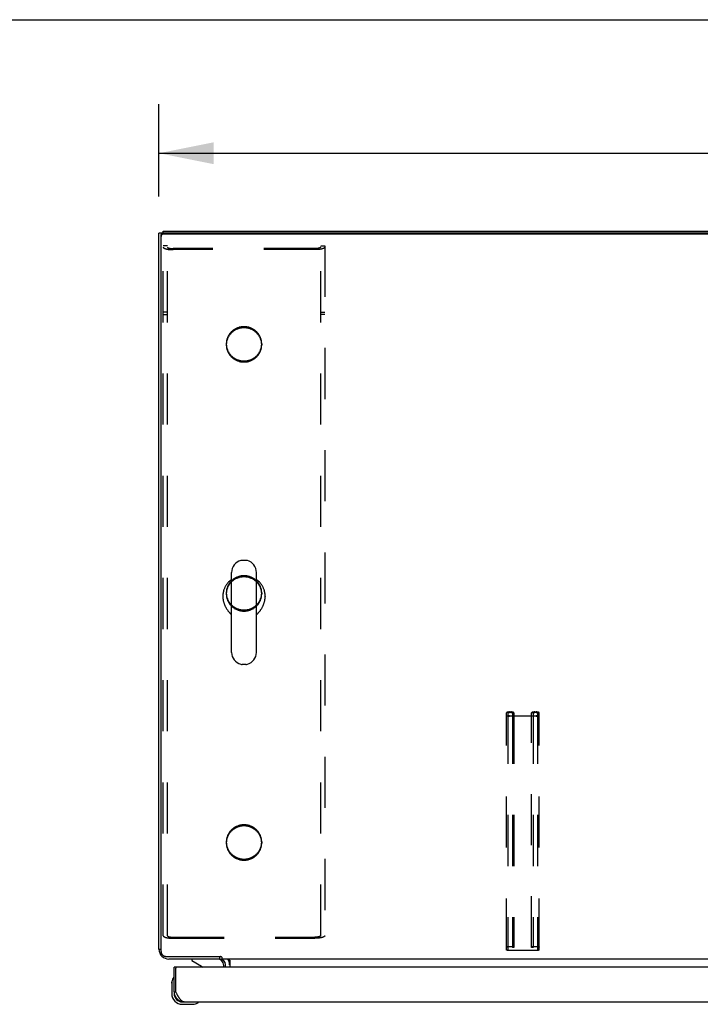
# Model space of a CAD drawing. Header units: inches. Extents: x 0 to 230, y 0 to 149.
# Tile 86 of 92: x 40 to 57, y 124 to 149. Entities that reach past the tile are written whole.
import ezdxf

# ---------------------------------------------------------------- set-up
doc = ezdxf.new("R2010")
doc.units = ezdxf.units.IN
doc.header["$LTSCALE"] = 12.635135
doc.header["$MEASUREMENT"] = 0
doc.linetypes.add('HIDDEN', pattern=[0.2, 0.1, -0.1])
doc.layers.get('0').update_dxf_attribs({"linetype": 'CONTINUOUS'})
for name, color, linetype in [('02___PRT_ALL_AXES', 7, 'CONTINUOUS'), ('DEFAULT_2', 8, 'HIDDEN'), ('DIMENSIONS', 7, 'CONTINUOUS')]:
    doc.layers.add(name, color=color, linetype=linetype)
doc.styles.get("Standard").update_dxf_attribs({"font": 'arial.ttf'})
doc.dimstyles.new('DIMSTYLE_1', dxfattribs={"dimtxt": 1.013514, "dimasz": 1.351351, "dimexe": 0.09, "dimexo": 0.07, "dimgap": 0.0375, "dimtad": 0, "dimtih": 1, "dimtoh": 1, "dimzin": 4, "dimdsep": 46, "dimtxsty": 'Standard', "dimblk": '_FILLED', "dimblk1": '_FILLED', "dimblk2": '_FILLED', "dimcen": 0.09, "dimazin": 1, "dimtfac": 1, "dimtofl": 0, "dimtmove": 0, "dimatfit": 3, "dimldrblk": '_FILLED', "dimfxl": 1, "dimtolj": 1, "dimtzin": 4, "dimarcsym": 0})

# ---------------------------------------------------------------- blocks, each defined once
blk = doc.blocks.new('_FILLED')
at = {"color": 0, "linetype": 'ByBlock'}
blk.add_solid([(0, 0), (-1, 0.2), (-1, -0.2)], dxfattribs=at)
blk = doc.blocks.new('*D9')
at = {"layer": 'DIMENSIONS', "color": 2, "linetype": 'Continuous'}
for p, q in [((43.844, 144.278), (43.844, 146.563)), ((103.844, 144.278), (103.844, 146.563)), ((43.844, 145.347), (71.566, 145.347)), ((103.844, 145.347), (76.121, 145.347))]:
    blk.add_line(p, q, dxfattribs=at)
at = {"layer": 'DIMENSIONS', "color": 2, "linetype": 'Continuous', "xscale": 1.3513513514, "yscale": 1.3513513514, "zscale": 1.3513513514, "rotation": 180}
blk.add_blockref('_FILLED', (43.844, 145.347), dxfattribs=at)
at = {"layer": 'DIMENSIONS', "color": 2, "linetype": 'Continuous', "xscale": 1.3513513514, "yscale": 1.3513513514, "zscale": 1.3513513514}
blk.add_blockref('_FILLED', (103.844, 145.347), dxfattribs=at)
at = {"layer": 'DIMENSIONS', "color": 2, "linetype": 'Continuous', "insert": (73.844, 145.853), "char_height": 1.0135, "width": 3.54165, "attachment_point": 2, "line_spacing_factor": 0.9}
blk.add_mtext('60.00', dxfattribs=at)

msp = doc.modelspace()

# ---------------------------------------------------------------- linework, layer by layer
at = {"color": 7, "linetype": 'Continuous'}
for p, q in [((0, 148.649), (229.73, 148.649)), ((43.948, 143.374), (43.948, 143.424)), ((43.94, 143.372), (43.844, 143.372)), ((43.896, 125.61), (43.896, 143.316)), ((103.732, 143.347), (43.956, 143.347)), ((45.991, 135.282), (45.904, 135.282)), ((45.642, 133.007), (45.642, 134.982)), ((46.254, 133.007), (46.254, 134.982)), ((45.425, 134.398), (45.425, 134.388)), ((46.471, 134.398), (46.471, 134.388)), ((45.991, 132.707), (45.904, 132.707)), ((43.844, 125.67), (43.896, 125.67)), ((43.889, 125.528), (43.915, 125.546)), ((44.021, 125.489), (45.359, 125.489)), ((44.661, 125.424), (44.661, 125.385)), ((44.661, 125.385), (44.899, 125.247)), ((45.343, 125.489), (45.343, 125.424)), ((45.396, 125.474), (45.396, 125.424)), ((102.291, 125.424), (45.396, 125.424)), ((45.575, 125.405), (45.574, 125.408)), ((45.594, 125.395), (45.594, 125.22)), ((44.281, 125.22), (44.219, 125.22)), ((45.448, 125.22), (45.448, 125.267)), ((44.205, 124.961), (44.204, 124.954)), ((44.159, 124.825), (44.162, 124.863)), ((44.159, 124.825), (44.159, 124.569)), ((44.219, 124.612), (44.219, 124.569)), ((44.219, 124.612), (44.261, 124.612)), ((44.422, 124.366), (44.465, 124.366)), ((44.422, 124.306), (44.678, 124.306)), ((44.807, 124.351), (44.814, 124.352))]:
    msp.add_line(p, q, dxfattribs=at)
at = {"color": 3, "linetype": 'Continuous'}
for p, q in [((43.948, 143.424), (103.74, 143.424)), ((43.844, 125.67), (43.844, 143.372)), ((103.732, 143.374), (43.956, 143.374)), ((45.347, 125.424), (44.09, 125.424)), ((44.219, 124.612), (44.219, 125.22)), ((44.261, 124.612), (44.261, 125.2)), ((72.844, 125.22), (44.281, 125.22)), ((45.49, 125.22), (45.49, 125.281)), ((44.267, 124.599), (44.261, 124.612)), ((44.278, 124.58), (44.267, 124.599)), ((44.284, 124.567), (44.278, 124.58)), ((44.291, 124.555), (44.284, 124.567)), ((44.298, 124.542), (44.291, 124.555)), ((44.465, 124.366), (72.66, 124.366))]:
    msp.add_line(p, q, dxfattribs=at)
for points in [[(43.896, 143.316), (43.896, 143.321), (43.897, 143.326), (43.898, 143.331), (43.899, 143.335), (43.901, 143.34), (43.904, 143.345), (43.906, 143.349), (43.91, 143.353), (43.913, 143.357), (43.917, 143.36), (43.921, 143.363), (43.926, 143.366), (43.93, 143.368), (43.935, 143.37), (43.94, 143.372), (43.945, 143.373), (43.95, 143.373), (43.956, 143.374)], [(44.465, 124.366), (44.462, 124.366), (44.458, 124.366), (44.455, 124.366), (44.451, 124.367), (44.448, 124.368), (44.445, 124.369), (44.441, 124.37), (44.438, 124.371), (44.434, 124.372), (44.431, 124.374), (44.428, 124.376), (44.424, 124.378), (44.421, 124.38), (44.417, 124.382), (44.414, 124.384), (44.411, 124.387), (44.407, 124.39), (44.404, 124.392), (44.4, 124.395), (44.397, 124.399), (44.394, 124.402), (44.39, 124.405), (44.387, 124.409), (44.383, 124.413), (44.38, 124.417), (44.377, 124.421), (44.373, 124.425), (44.37, 124.429), (44.366, 124.433), (44.363, 124.438), (44.359, 124.442), (44.356, 124.447), (44.353, 124.452), (44.349, 124.457), (44.346, 124.462), (44.342, 124.467), (44.339, 124.472), (44.336, 124.478), (44.332, 124.483), (44.329, 124.489), (44.325, 124.494), (44.322, 124.5), (44.319, 124.506), (44.315, 124.512), (44.312, 124.518), (44.308, 124.524), (44.305, 124.53), (44.302, 124.536), (44.298, 124.542)]]:
    msp.add_lwpolyline(points, dxfattribs=at)
at = {"color": 7, "linetype": 'Continuous'}
for points in [[(43.956, 143.347), (43.95, 143.346), (43.945, 143.346), (43.94, 143.345), (43.935, 143.343), (43.93, 143.341), (43.926, 143.339), (43.921, 143.336), (43.917, 143.333), (43.913, 143.33), (43.91, 143.326), (43.906, 143.322), (43.904, 143.318), (43.901, 143.313), (43.899, 143.309), (43.898, 143.304), (43.897, 143.299), (43.896, 143.294), (43.896, 143.289)], [(45.642, 134.81), (45.631, 134.802), (45.619, 134.793), (45.609, 134.784), (45.598, 134.775), (45.588, 134.766), (45.577, 134.756), (45.568, 134.747), (45.558, 134.736), (45.549, 134.726), (45.54, 134.716), (45.531, 134.705), (45.523, 134.694), (45.514, 134.682), (45.507, 134.671), (45.499, 134.659), (45.492, 134.647), (45.485, 134.635), (45.479, 134.623), (45.473, 134.611), (45.467, 134.598), (45.462, 134.585), (45.457, 134.573), (45.452, 134.56), (45.448, 134.547), (45.444, 134.533), (45.44, 134.52), (45.437, 134.507), (45.434, 134.493), (45.431, 134.48), (45.429, 134.466), (45.428, 134.453), (45.426, 134.439), (45.425, 134.425), (45.425, 134.412), (45.425, 134.398)], [(46.471, 134.398), (46.47, 134.412), (46.47, 134.425), (46.469, 134.439), (46.468, 134.453), (46.466, 134.466), (46.464, 134.48), (46.461, 134.493), (46.458, 134.507), (46.455, 134.52), (46.452, 134.533), (46.448, 134.547), (46.443, 134.56), (46.439, 134.573), (46.434, 134.585), (46.428, 134.598), (46.422, 134.611), (46.416, 134.623), (46.41, 134.635), (46.403, 134.647), (46.396, 134.659), (46.389, 134.671), (46.381, 134.682), (46.373, 134.694), (46.364, 134.705), (46.356, 134.715), (46.347, 134.726), (46.337, 134.736), (46.328, 134.747), (46.318, 134.756), (46.308, 134.766), (46.297, 134.775), (46.287, 134.784), (46.276, 134.793), (46.265, 134.802), (46.254, 134.81)], [(45.425, 134.388), (45.425, 134.383), (45.425, 134.37), (45.426, 134.357), (45.427, 134.344), (45.428, 134.331), (45.429, 134.318), (45.431, 134.305), (45.434, 134.292), (45.436, 134.279), (45.439, 134.266), (45.443, 134.253), (45.446, 134.24), (45.45, 134.228), (45.454, 134.215), (45.458, 134.203), (45.463, 134.19), (45.468, 134.178), (45.473, 134.166), (45.479, 134.154), (45.484, 134.142), (45.49, 134.131), (45.496, 134.119), (45.503, 134.108), (45.509, 134.097), (45.516, 134.086), (45.523, 134.076), (45.529, 134.065), (45.536, 134.055), (45.544, 134.045), (45.551, 134.035), (45.558, 134.026), (45.565, 134.017), (45.572, 134.008), (45.58, 133.999), (45.587, 133.99), (45.594, 133.982), (45.601, 133.974), (45.608, 133.967), (45.615, 133.959), (45.622, 133.952), (45.628, 133.945), (45.635, 133.938), (45.641, 133.932), (45.642, 133.932)], [(46.254, 133.932), (46.254, 133.932), (46.26, 133.938), (46.267, 133.945), (46.273, 133.952), (46.28, 133.959), (46.287, 133.967), (46.294, 133.974), (46.301, 133.982), (46.308, 133.99), (46.316, 133.999), (46.323, 134.008), (46.33, 134.017), (46.337, 134.026), (46.345, 134.035), (46.352, 134.045), (46.359, 134.055), (46.366, 134.065), (46.373, 134.076), (46.379, 134.086), (46.386, 134.097), (46.393, 134.108), (46.399, 134.119), (46.405, 134.131), (46.411, 134.142), (46.416, 134.154), (46.422, 134.166), (46.427, 134.178), (46.432, 134.19), (46.437, 134.203), (46.441, 134.215), (46.445, 134.228), (46.449, 134.24), (46.453, 134.253), (46.456, 134.266), (46.459, 134.279), (46.462, 134.292), (46.464, 134.305), (46.466, 134.318), (46.467, 134.331), (46.469, 134.344), (46.47, 134.357), (46.47, 134.37), (46.471, 134.383), (46.471, 134.388)], [(43.896, 125.61), (43.896, 125.601), (43.897, 125.593), (43.898, 125.584), (43.901, 125.576), (43.904, 125.568), (43.907, 125.56), (43.911, 125.552), (43.915, 125.545), (43.921, 125.538), (43.926, 125.531), (43.932, 125.525), (43.939, 125.519), (43.946, 125.513), (43.953, 125.508), (43.961, 125.504), (43.969, 125.5), (43.977, 125.497), (43.985, 125.494), (43.994, 125.492), (44.003, 125.49), (44.012, 125.49), (44.021, 125.489)], [(45.379, 125.481), (45.377, 125.481), (45.376, 125.481), (45.374, 125.482), (45.373, 125.482), (45.371, 125.483), (45.369, 125.483), (45.368, 125.484), (45.366, 125.485), (45.364, 125.486), (45.362, 125.487), (45.361, 125.488), (45.359, 125.489)], [(45.396, 125.474), (45.395, 125.476), (45.393, 125.477), (45.392, 125.478), (45.39, 125.478), (45.389, 125.479), (45.387, 125.48), (45.386, 125.48), (45.384, 125.48), (45.383, 125.481), (45.382, 125.481), (45.379, 125.481)], [(45.574, 125.408), (45.571, 125.412), (45.57, 125.414), (45.568, 125.416), (45.567, 125.418), (45.565, 125.419), (45.564, 125.421), (45.562, 125.422), (45.561, 125.423), (45.559, 125.423), (45.558, 125.424), (45.557, 125.424)], [(45.571, 125.412), (45.57, 125.414), (45.568, 125.416), (45.567, 125.418), (45.565, 125.419)], [(45.581, 125.398), (45.58, 125.4), (45.578, 125.402), (45.577, 125.403), (45.575, 125.405), (45.574, 125.408)], [(45.592, 125.394), (45.59, 125.394), (45.589, 125.395), (45.587, 125.395), (45.585, 125.396), (45.583, 125.397), (45.581, 125.398), (45.58, 125.4), (45.578, 125.402), (45.577, 125.403)], [(45.594, 125.395), (45.592, 125.394), (45.59, 125.394), (45.589, 125.395), (45.587, 125.395), (45.585, 125.396), (45.583, 125.397)]]:
    msp.add_lwpolyline(points, dxfattribs=at)
for centre, radius, start, end in [((45.948, 134.982), 0.306, 105.6303, 180), ((45.904, 135.138), 0.144, 90, 105.6303), ((45.991, 135.138), 0.144, 74.3697, 90), ((45.948, 134.982), 0.306, 0, 74.3697), ((45.948, 133.007), 0.306, 180, 254.3697), ((45.948, 133.007), 0.306, 285.6303, 360), ((45.904, 132.851), 0.144, 254.3697, 270), ((45.991, 132.851), 0.144, 270, 285.6303), ((45.291, 125.267), 0.157, 0, 90), ((45.347, 125.281), 0.246, 0, 35.3371), ((44.849, 125.16), 0.1, 36.5468, 59.908), ((44.409, 124.825), 0.25, 149.1101, 180), ((44.207, 124.946), 0.015, 96.3796, 149.1101), ((44.204, 124.946), 0.015, 0, 83.6204), ((44.422, 124.569), 0.263, 180, 270), ((44.422, 124.569), 0.203, 180, 270), ((44.678, 124.556), 0.25, 270, 300.8899), ((44.799, 124.351), 0.015, 6.3796, 90), ((44.799, 124.354), 0.015, 300.8899, 353.6204)]:
    msp.add_arc(centre, radius, start, end, dxfattribs=at)
at = {"color": 3, "linetype": 'Continuous'}
for centre, radius, start, end in [((44.09, 125.67), 0.246, 180, 270), ((45.347, 125.281), 0.142, 0, 90), ((44.281, 125.2), 0.02, 90, 180), ((44.465, 124.612), 0.246, 180, 270)]:
    msp.add_arc(centre, radius, start, end, dxfattribs=at)
at = {"layer": '02___PRT_ALL_AXES', "color": 8, "linetype": 'HIDDEN'}
for p, q in [((45.51, 140.635), (45.51, 140.608)), ((46.385, 140.635), (46.385, 140.608)), ((45.51, 134.477), (45.51, 134.451)), ((46.385, 134.477), (46.385, 134.451)), ((45.51, 128.32), (45.51, 128.293)), ((46.385, 128.32), (46.385, 128.293))]:
    msp.add_line(p, q, dxfattribs=at)
for points in [[(45.948, 141.058), (45.931, 141.057), (45.914, 141.057), (45.897, 141.055), (45.881, 141.053), (45.864, 141.05), (45.848, 141.047), (45.832, 141.043), (45.816, 141.038), (45.8, 141.033), (45.784, 141.027), (45.769, 141.021), (45.753, 141.014), (45.739, 141.006), (45.724, 140.998), (45.71, 140.99), (45.696, 140.981), (45.682, 140.971), (45.669, 140.961), (45.657, 140.951), (45.644, 140.94), (45.632, 140.928), (45.621, 140.916), (45.61, 140.904), (45.6, 140.891), (45.59, 140.878), (45.58, 140.865), (45.572, 140.851), (45.563, 140.837), (45.556, 140.823), (45.548, 140.808), (45.542, 140.793), (45.536, 140.778), (45.531, 140.763), (45.526, 140.747), (45.522, 140.731), (45.518, 140.716), (45.515, 140.7), (45.513, 140.684), (45.511, 140.668), (45.51, 140.651), (45.51, 140.635)], [(45.948, 141.031), (45.931, 141.031), (45.914, 141.03), (45.897, 141.028), (45.881, 141.026), (45.864, 141.023), (45.848, 141.02), (45.832, 141.016), (45.816, 141.011), (45.8, 141.006), (45.784, 141), (45.769, 140.994), (45.753, 140.987), (45.739, 140.98), (45.724, 140.972), (45.71, 140.963), (45.696, 140.954), (45.682, 140.944), (45.669, 140.934), (45.657, 140.924), (45.644, 140.913), (45.632, 140.901), (45.621, 140.889), (45.61, 140.877), (45.6, 140.864), (45.59, 140.851), (45.58, 140.838), (45.572, 140.824), (45.563, 140.81), (45.556, 140.796), (45.548, 140.781), (45.542, 140.766), (45.536, 140.751), (45.531, 140.736), (45.526, 140.72), (45.522, 140.705), (45.518, 140.689), (45.515, 140.673), (45.513, 140.657), (45.511, 140.641), (45.51, 140.624), (45.51, 140.608)], [(46.385, 140.635), (46.385, 140.651), (46.384, 140.668), (46.382, 140.684), (46.38, 140.7), (46.377, 140.716), (46.374, 140.731), (46.369, 140.747), (46.365, 140.763), (46.359, 140.778), (46.353, 140.793), (46.347, 140.808), (46.34, 140.823), (46.332, 140.837), (46.324, 140.851), (46.315, 140.865), (46.305, 140.878), (46.296, 140.891), (46.285, 140.904), (46.274, 140.916), (46.263, 140.928), (46.251, 140.94), (46.239, 140.951), (46.226, 140.961), (46.213, 140.971), (46.199, 140.981), (46.185, 140.99), (46.171, 140.998), (46.157, 141.006), (46.142, 141.014), (46.127, 141.021), (46.111, 141.027), (46.096, 141.033), (46.08, 141.038), (46.064, 141.043), (46.047, 141.047), (46.031, 141.05), (46.014, 141.053), (45.998, 141.055), (45.981, 141.057), (45.964, 141.057), (45.948, 141.058)], [(46.385, 140.608), (46.385, 140.624), (46.384, 140.641), (46.382, 140.657), (46.38, 140.673), (46.377, 140.689), (46.374, 140.705), (46.369, 140.72), (46.365, 140.736), (46.359, 140.751), (46.353, 140.766), (46.347, 140.781), (46.34, 140.796), (46.332, 140.81), (46.324, 140.824), (46.315, 140.838), (46.305, 140.851), (46.296, 140.864), (46.285, 140.877), (46.274, 140.889), (46.263, 140.901), (46.251, 140.913), (46.239, 140.924), (46.226, 140.934), (46.213, 140.944), (46.199, 140.954), (46.185, 140.963), (46.171, 140.972), (46.157, 140.98), (46.142, 140.987), (46.127, 140.994), (46.111, 141), (46.096, 141.006), (46.08, 141.011), (46.064, 141.016), (46.047, 141.02), (46.031, 141.023), (46.014, 141.026), (45.998, 141.028), (45.981, 141.03), (45.964, 141.031), (45.948, 141.031)], [(45.51, 140.635), (45.51, 140.619), (45.511, 140.603), (45.513, 140.587), (45.515, 140.571), (45.518, 140.555), (45.522, 140.539), (45.526, 140.523), (45.531, 140.508), (45.536, 140.492), (45.542, 140.477), (45.548, 140.462), (45.556, 140.448), (45.563, 140.433), (45.572, 140.419), (45.58, 140.405), (45.59, 140.392), (45.6, 140.379), (45.61, 140.366), (45.621, 140.354), (45.632, 140.342), (45.644, 140.331), (45.657, 140.32), (45.669, 140.309), (45.682, 140.299), (45.696, 140.29), (45.71, 140.28), (45.724, 140.272), (45.739, 140.264), (45.753, 140.256), (45.769, 140.25), (45.784, 140.243), (45.8, 140.237), (45.816, 140.232), (45.832, 140.228), (45.848, 140.224), (45.864, 140.22), (45.881, 140.218), (45.897, 140.215), (45.914, 140.214), (45.931, 140.213), (45.948, 140.213)], [(45.51, 140.608), (45.51, 140.592), (45.511, 140.576), (45.513, 140.56), (45.515, 140.544), (45.518, 140.528), (45.522, 140.512), (45.526, 140.496), (45.531, 140.481), (45.536, 140.465), (45.542, 140.45), (45.548, 140.435), (45.556, 140.421), (45.563, 140.406), (45.572, 140.392), (45.58, 140.379), (45.59, 140.365), (45.6, 140.352), (45.61, 140.339), (45.621, 140.327), (45.632, 140.315), (45.644, 140.304), (45.657, 140.293), (45.669, 140.282), (45.682, 140.272), (45.696, 140.263), (45.71, 140.254), (45.724, 140.245), (45.739, 140.237), (45.753, 140.23), (45.769, 140.223), (45.784, 140.216), (45.8, 140.211), (45.816, 140.205), (45.832, 140.201), (45.848, 140.197), (45.864, 140.193), (45.881, 140.191), (45.897, 140.188), (45.914, 140.187), (45.931, 140.186), (45.948, 140.186)], [(45.948, 140.213), (45.964, 140.213), (45.981, 140.214), (45.998, 140.215), (46.014, 140.218), (46.031, 140.22), (46.047, 140.224), (46.064, 140.228), (46.08, 140.232), (46.096, 140.237), (46.111, 140.243), (46.127, 140.25), (46.142, 140.256), (46.157, 140.264), (46.171, 140.272), (46.185, 140.28), (46.199, 140.29), (46.213, 140.299), (46.226, 140.309), (46.239, 140.32), (46.251, 140.331), (46.263, 140.342), (46.274, 140.354), (46.285, 140.366), (46.296, 140.379), (46.305, 140.392), (46.315, 140.405), (46.324, 140.419), (46.332, 140.433), (46.34, 140.448), (46.347, 140.462), (46.353, 140.477), (46.359, 140.492), (46.365, 140.508), (46.369, 140.523), (46.374, 140.539), (46.377, 140.555), (46.38, 140.571), (46.382, 140.587), (46.384, 140.603), (46.385, 140.619), (46.385, 140.635)], [(45.948, 140.186), (45.964, 140.186), (45.981, 140.187), (45.998, 140.188), (46.014, 140.191), (46.031, 140.193), (46.047, 140.197), (46.064, 140.201), (46.08, 140.205), (46.096, 140.211), (46.111, 140.216), (46.127, 140.223), (46.142, 140.23), (46.157, 140.237), (46.171, 140.245), (46.185, 140.254), (46.199, 140.263), (46.213, 140.272), (46.226, 140.282), (46.239, 140.293), (46.251, 140.304), (46.263, 140.315), (46.274, 140.327), (46.285, 140.339), (46.296, 140.352), (46.305, 140.365), (46.315, 140.379), (46.324, 140.392), (46.332, 140.406), (46.34, 140.421), (46.347, 140.435), (46.353, 140.45), (46.359, 140.465), (46.365, 140.481), (46.369, 140.496), (46.374, 140.512), (46.377, 140.528), (46.38, 140.544), (46.382, 140.56), (46.384, 140.576), (46.385, 140.592), (46.385, 140.608)], [(45.948, 134.9), (45.931, 134.9), (45.914, 134.899), (45.897, 134.897), (45.881, 134.895), (45.864, 134.892), (45.848, 134.889), (45.832, 134.885), (45.816, 134.88), (45.8, 134.875), (45.784, 134.869), (45.769, 134.863), (45.753, 134.856), (45.739, 134.849), (45.724, 134.841), (45.71, 134.832), (45.696, 134.823), (45.682, 134.814), (45.669, 134.803), (45.657, 134.793), (45.644, 134.782), (45.632, 134.77), (45.621, 134.759), (45.61, 134.746), (45.6, 134.734), (45.59, 134.721), (45.58, 134.707), (45.572, 134.693), (45.563, 134.679), (45.556, 134.665), (45.548, 134.65), (45.542, 134.635), (45.536, 134.62), (45.531, 134.605), (45.526, 134.589), (45.522, 134.574), (45.518, 134.558), (45.515, 134.542), (45.513, 134.526), (45.511, 134.51), (45.51, 134.494), (45.51, 134.477)], [(45.948, 134.873), (45.931, 134.873), (45.914, 134.872), (45.897, 134.87), (45.881, 134.868), (45.864, 134.865), (45.848, 134.862), (45.832, 134.858), (45.816, 134.853), (45.8, 134.848), (45.784, 134.842), (45.769, 134.836), (45.753, 134.829), (45.739, 134.822), (45.724, 134.814), (45.71, 134.805), (45.696, 134.796), (45.682, 134.787), (45.669, 134.777), (45.657, 134.766), (45.644, 134.755), (45.632, 134.744), (45.621, 134.732), (45.61, 134.719), (45.6, 134.707), (45.59, 134.694), (45.58, 134.68), (45.572, 134.666), (45.563, 134.652), (45.556, 134.638), (45.548, 134.623), (45.542, 134.608), (45.536, 134.593), (45.531, 134.578), (45.526, 134.562), (45.522, 134.547), (45.518, 134.531), (45.515, 134.515), (45.513, 134.499), (45.511, 134.483), (45.51, 134.467), (45.51, 134.451)], [(46.385, 134.477), (46.385, 134.494), (46.384, 134.51), (46.382, 134.526), (46.38, 134.542), (46.377, 134.558), (46.374, 134.574), (46.369, 134.589), (46.365, 134.605), (46.359, 134.62), (46.353, 134.635), (46.347, 134.65), (46.34, 134.665), (46.332, 134.679), (46.324, 134.693), (46.315, 134.707), (46.305, 134.721), (46.296, 134.734), (46.285, 134.746), (46.274, 134.759), (46.263, 134.77), (46.251, 134.782), (46.239, 134.793), (46.226, 134.803), (46.213, 134.814), (46.199, 134.823), (46.185, 134.832), (46.171, 134.841), (46.157, 134.849), (46.142, 134.856), (46.127, 134.863), (46.111, 134.869), (46.096, 134.875), (46.08, 134.88), (46.064, 134.885), (46.047, 134.889), (46.031, 134.892), (46.014, 134.895), (45.998, 134.897), (45.981, 134.899), (45.964, 134.9), (45.948, 134.9)], [(46.385, 134.451), (46.385, 134.467), (46.384, 134.483), (46.382, 134.499), (46.38, 134.515), (46.377, 134.531), (46.374, 134.547), (46.369, 134.562), (46.365, 134.578), (46.359, 134.593), (46.353, 134.608), (46.347, 134.623), (46.34, 134.638), (46.332, 134.652), (46.324, 134.666), (46.315, 134.68), (46.305, 134.694), (46.296, 134.707), (46.285, 134.719), (46.274, 134.732), (46.263, 134.744), (46.251, 134.755), (46.239, 134.766), (46.226, 134.777), (46.213, 134.787), (46.199, 134.796), (46.185, 134.805), (46.171, 134.814), (46.157, 134.822), (46.142, 134.829), (46.127, 134.836), (46.111, 134.842), (46.096, 134.848), (46.08, 134.853), (46.064, 134.858), (46.047, 134.862), (46.031, 134.865), (46.014, 134.868), (45.998, 134.87), (45.981, 134.872), (45.964, 134.873), (45.948, 134.873)], [(45.51, 134.477), (45.51, 134.461), (45.511, 134.445), (45.513, 134.429), (45.515, 134.413), (45.518, 134.397), (45.522, 134.381), (45.526, 134.365), (45.531, 134.35), (45.536, 134.335), (45.542, 134.319), (45.548, 134.305), (45.556, 134.29), (45.563, 134.276), (45.572, 134.261), (45.58, 134.248), (45.59, 134.234), (45.6, 134.221), (45.61, 134.209), (45.621, 134.196), (45.632, 134.184), (45.644, 134.173), (45.657, 134.162), (45.669, 134.151), (45.682, 134.141), (45.696, 134.132), (45.71, 134.123), (45.724, 134.114), (45.739, 134.106), (45.753, 134.099), (45.769, 134.092), (45.784, 134.085), (45.8, 134.08), (45.816, 134.075), (45.832, 134.07), (45.848, 134.066), (45.864, 134.063), (45.881, 134.06), (45.897, 134.058), (45.914, 134.056), (45.931, 134.055), (45.948, 134.055)], [(45.51, 134.451), (45.51, 134.434), (45.511, 134.418), (45.513, 134.402), (45.515, 134.386), (45.518, 134.37), (45.522, 134.354), (45.526, 134.339), (45.531, 134.323), (45.536, 134.308), (45.542, 134.293), (45.548, 134.278), (45.556, 134.263), (45.563, 134.249), (45.572, 134.235), (45.58, 134.221), (45.59, 134.207), (45.6, 134.194), (45.61, 134.182), (45.621, 134.169), (45.632, 134.157), (45.644, 134.146), (45.657, 134.135), (45.669, 134.124), (45.682, 134.114), (45.696, 134.105), (45.71, 134.096), (45.724, 134.087), (45.739, 134.079), (45.753, 134.072), (45.769, 134.065), (45.784, 134.059), (45.8, 134.053), (45.816, 134.048), (45.832, 134.043), (45.848, 134.039), (45.864, 134.036), (45.881, 134.033), (45.897, 134.031), (45.914, 134.029), (45.931, 134.028), (45.948, 134.028)], [(45.948, 134.055), (45.964, 134.055), (45.981, 134.056), (45.998, 134.058), (46.014, 134.06), (46.031, 134.063), (46.047, 134.066), (46.064, 134.07), (46.08, 134.075), (46.096, 134.08), (46.111, 134.085), (46.127, 134.092), (46.142, 134.099), (46.157, 134.106), (46.171, 134.114), (46.185, 134.123), (46.199, 134.132), (46.213, 134.141), (46.226, 134.151), (46.239, 134.162), (46.251, 134.173), (46.263, 134.184), (46.274, 134.196), (46.285, 134.209), (46.296, 134.221), (46.305, 134.234), (46.315, 134.248), (46.324, 134.261), (46.332, 134.276), (46.34, 134.29), (46.347, 134.305), (46.353, 134.319), (46.359, 134.335), (46.365, 134.35), (46.369, 134.365), (46.374, 134.381), (46.377, 134.397), (46.38, 134.413), (46.382, 134.429), (46.384, 134.445), (46.385, 134.461), (46.385, 134.477)], [(45.948, 134.028), (45.964, 134.028), (45.981, 134.029), (45.998, 134.031), (46.014, 134.033), (46.031, 134.036), (46.047, 134.039), (46.064, 134.043), (46.08, 134.048), (46.096, 134.053), (46.111, 134.059), (46.127, 134.065), (46.142, 134.072), (46.157, 134.079), (46.171, 134.087), (46.185, 134.096), (46.199, 134.105), (46.213, 134.114), (46.226, 134.124), (46.239, 134.135), (46.251, 134.146), (46.263, 134.157), (46.274, 134.169), (46.285, 134.182), (46.296, 134.194), (46.305, 134.207), (46.315, 134.221), (46.324, 134.235), (46.332, 134.249), (46.34, 134.263), (46.347, 134.278), (46.353, 134.293), (46.359, 134.308), (46.365, 134.323), (46.369, 134.339), (46.374, 134.354), (46.377, 134.37), (46.38, 134.386), (46.382, 134.402), (46.384, 134.418), (46.385, 134.434), (46.385, 134.451)], [(45.948, 128.742), (45.931, 128.742), (45.914, 128.741), (45.897, 128.739), (45.881, 128.737), (45.864, 128.735), (45.848, 128.731), (45.832, 128.727), (45.816, 128.723), (45.8, 128.717), (45.784, 128.712), (45.769, 128.705), (45.753, 128.698), (45.739, 128.691), (45.724, 128.683), (45.71, 128.674), (45.696, 128.665), (45.682, 128.656), (45.669, 128.646), (45.657, 128.635), (45.644, 128.624), (45.632, 128.613), (45.621, 128.601), (45.61, 128.589), (45.6, 128.576), (45.59, 128.563), (45.58, 128.549), (45.572, 128.536), (45.563, 128.522), (45.556, 128.507), (45.548, 128.493), (45.542, 128.478), (45.536, 128.462), (45.531, 128.447), (45.526, 128.432), (45.522, 128.416), (45.518, 128.4), (45.515, 128.384), (45.513, 128.368), (45.511, 128.352), (45.51, 128.336), (45.51, 128.32)], [(45.948, 128.715), (45.931, 128.715), (45.914, 128.714), (45.897, 128.713), (45.881, 128.71), (45.864, 128.708), (45.848, 128.704), (45.832, 128.7), (45.816, 128.696), (45.8, 128.69), (45.784, 128.685), (45.769, 128.678), (45.753, 128.671), (45.739, 128.664), (45.724, 128.656), (45.71, 128.647), (45.696, 128.638), (45.682, 128.629), (45.669, 128.619), (45.657, 128.608), (45.644, 128.597), (45.632, 128.586), (45.621, 128.574), (45.61, 128.562), (45.6, 128.549), (45.59, 128.536), (45.58, 128.522), (45.572, 128.509), (45.563, 128.495), (45.556, 128.48), (45.548, 128.466), (45.542, 128.451), (45.536, 128.436), (45.531, 128.42), (45.526, 128.405), (45.522, 128.389), (45.518, 128.373), (45.515, 128.357), (45.513, 128.341), (45.511, 128.325), (45.51, 128.309), (45.51, 128.293)], [(46.385, 128.32), (46.385, 128.336), (46.384, 128.352), (46.382, 128.368), (46.38, 128.384), (46.377, 128.4), (46.374, 128.416), (46.369, 128.432), (46.365, 128.447), (46.359, 128.462), (46.353, 128.478), (46.347, 128.493), (46.34, 128.507), (46.332, 128.522), (46.324, 128.536), (46.315, 128.549), (46.305, 128.563), (46.296, 128.576), (46.285, 128.589), (46.274, 128.601), (46.263, 128.613), (46.251, 128.624), (46.239, 128.635), (46.226, 128.646), (46.213, 128.656), (46.199, 128.665), (46.185, 128.674), (46.171, 128.683), (46.157, 128.691), (46.142, 128.698), (46.127, 128.705), (46.111, 128.712), (46.096, 128.717), (46.08, 128.723), (46.064, 128.727), (46.047, 128.731), (46.031, 128.735), (46.014, 128.737), (45.998, 128.739), (45.981, 128.741), (45.964, 128.742), (45.948, 128.742)], [(46.385, 128.293), (46.385, 128.309), (46.384, 128.325), (46.382, 128.341), (46.38, 128.357), (46.377, 128.373), (46.374, 128.389), (46.369, 128.405), (46.365, 128.42), (46.359, 128.436), (46.353, 128.451), (46.347, 128.466), (46.34, 128.48), (46.332, 128.495), (46.324, 128.509), (46.315, 128.522), (46.305, 128.536), (46.296, 128.549), (46.285, 128.562), (46.274, 128.574), (46.263, 128.586), (46.251, 128.597), (46.239, 128.608), (46.226, 128.619), (46.213, 128.629), (46.199, 128.638), (46.185, 128.647), (46.171, 128.656), (46.157, 128.664), (46.142, 128.671), (46.127, 128.678), (46.111, 128.685), (46.096, 128.69), (46.08, 128.696), (46.064, 128.7), (46.047, 128.704), (46.031, 128.708), (46.014, 128.71), (45.998, 128.713), (45.981, 128.714), (45.964, 128.715), (45.948, 128.715)], [(45.51, 128.32), (45.51, 128.303), (45.511, 128.287), (45.513, 128.271), (45.515, 128.255), (45.518, 128.239), (45.522, 128.223), (45.526, 128.208), (45.531, 128.192), (45.536, 128.177), (45.542, 128.162), (45.548, 128.147), (45.556, 128.132), (45.563, 128.118), (45.572, 128.104), (45.58, 128.09), (45.59, 128.077), (45.6, 128.063), (45.61, 128.051), (45.621, 128.038), (45.632, 128.027), (45.644, 128.015), (45.657, 128.004), (45.669, 127.994), (45.682, 127.984), (45.696, 127.974), (45.71, 127.965), (45.724, 127.956), (45.739, 127.948), (45.753, 127.941), (45.769, 127.934), (45.784, 127.928), (45.8, 127.922), (45.816, 127.917), (45.832, 127.912), (45.848, 127.908), (45.864, 127.905), (45.881, 127.902), (45.897, 127.9), (45.914, 127.898), (45.931, 127.897), (45.948, 127.897)], [(45.51, 128.293), (45.51, 128.277), (45.511, 128.26), (45.513, 128.244), (45.515, 128.228), (45.518, 128.212), (45.522, 128.196), (45.526, 128.181), (45.531, 128.165), (45.536, 128.15), (45.542, 128.135), (45.548, 128.12), (45.556, 128.105), (45.563, 128.091), (45.572, 128.077), (45.58, 128.063), (45.59, 128.05), (45.6, 128.037), (45.61, 128.024), (45.621, 128.012), (45.632, 128), (45.644, 127.988), (45.657, 127.977), (45.669, 127.967), (45.682, 127.957), (45.696, 127.947), (45.71, 127.938), (45.724, 127.929), (45.739, 127.921), (45.753, 127.914), (45.769, 127.907), (45.784, 127.901), (45.8, 127.895), (45.816, 127.89), (45.832, 127.885), (45.848, 127.881), (45.864, 127.878), (45.881, 127.875), (45.897, 127.873), (45.914, 127.871), (45.931, 127.87), (45.948, 127.87)], [(45.948, 127.897), (45.964, 127.897), (45.981, 127.898), (45.998, 127.9), (46.014, 127.902), (46.031, 127.905), (46.047, 127.908), (46.064, 127.912), (46.08, 127.917), (46.096, 127.922), (46.111, 127.928), (46.127, 127.934), (46.142, 127.941), (46.157, 127.948), (46.171, 127.956), (46.185, 127.965), (46.199, 127.974), (46.213, 127.984), (46.226, 127.994), (46.239, 128.004), (46.251, 128.015), (46.263, 128.027), (46.274, 128.038), (46.285, 128.051), (46.296, 128.063), (46.305, 128.077), (46.315, 128.09), (46.324, 128.104), (46.332, 128.118), (46.34, 128.132), (46.347, 128.147), (46.353, 128.162), (46.359, 128.177), (46.365, 128.192), (46.369, 128.208), (46.374, 128.223), (46.377, 128.239), (46.38, 128.255), (46.382, 128.271), (46.384, 128.287), (46.385, 128.303), (46.385, 128.32)], [(45.948, 127.87), (45.964, 127.87), (45.981, 127.871), (45.998, 127.873), (46.014, 127.875), (46.031, 127.878), (46.047, 127.881), (46.064, 127.885), (46.08, 127.89), (46.096, 127.895), (46.111, 127.901), (46.127, 127.907), (46.142, 127.914), (46.157, 127.921), (46.171, 127.929), (46.185, 127.938), (46.199, 127.947), (46.213, 127.957), (46.226, 127.967), (46.239, 127.977), (46.251, 127.988), (46.263, 128), (46.274, 128.012), (46.285, 128.024), (46.296, 128.037), (46.305, 128.05), (46.315, 128.063), (46.324, 128.077), (46.332, 128.091), (46.34, 128.105), (46.347, 128.12), (46.353, 128.135), (46.359, 128.15), (46.365, 128.165), (46.369, 128.181), (46.374, 128.196), (46.377, 128.212), (46.38, 128.228), (46.382, 128.244), (46.384, 128.26), (46.385, 128.277), (46.385, 128.293)]]:
    msp.add_lwpolyline(points, dxfattribs=at)
at = {"layer": 'DEFAULT_2', "color": 8, "linetype": 'HIDDEN'}
for p, q in [((43.948, 126.002), (43.948, 143.061)), ((44.052, 143.061), (43.948, 143.061)), ((44.052, 126.002), (44.052, 143.061)), ((47.701, 142.99), (44.194, 142.99)), ((47.701, 142.963), (44.194, 142.963)), ((47.844, 126.002), (47.844, 143.061)), ((47.844, 143.061), (47.948, 143.061)), ((47.948, 143.061), (47.948, 126.002)), ((44.052, 141.415), (43.948, 141.415)), ((43.948, 141.362), (44.052, 141.362)), ((47.844, 141.415), (47.948, 141.415)), ((47.948, 141.362), (47.844, 141.362)), ((52.437, 125.654), (52.437, 131.513)), ((52.477, 131.513), (52.477, 125.654)), ((52.517, 131.534), (52.545, 131.534)), ((52.545, 131.524), (52.517, 131.524)), ((52.585, 131.513), (52.585, 125.714)), ((52.625, 131.51), (52.585, 131.51)), ((52.625, 131.513), (52.625, 125.714)), ((53.062, 125.714), (53.062, 131.513)), ((53.102, 131.51), (53.062, 131.51)), ((53.102, 131.513), (53.102, 125.714)), ((53.142, 131.534), (53.17, 131.534)), ((53.17, 131.524), (53.142, 131.524)), ((53.21, 131.513), (53.21, 125.654)), ((53.25, 125.654), (53.25, 131.513)), ((52.517, 131.439), (53.17, 131.439)), ((53.17, 131.429), (52.517, 131.429)), ((44.194, 125.965), (47.701, 125.965)), ((44.194, 125.938), (47.701, 125.938)), ((52.517, 125.738), (52.545, 125.738)), ((52.545, 125.728), (52.517, 125.728)), ((52.517, 125.644), (53.17, 125.644)), ((53.17, 125.633), (52.517, 125.633)), ((52.625, 125.714), (52.585, 125.714)), ((53.102, 125.714), (53.062, 125.714)), ((53.142, 125.738), (53.17, 125.738)), ((53.17, 125.728), (53.142, 125.728))]:
    msp.add_line(p, q, dxfattribs=at)
for points in [[(43.948, 143.027), (43.948, 143.024), (43.949, 143.021), (43.95, 143.018), (43.951, 143.015), (43.953, 143.013), (43.956, 143.01), (43.959, 143.007), (43.962, 143.005), (43.966, 143.002), (43.971, 143), (43.975, 142.997), (43.981, 142.995), (43.986, 142.992), (43.992, 142.99), (43.999, 142.988), (44.005, 142.986), (44.012, 142.983), (44.02, 142.981), (44.028, 142.979), (44.036, 142.978), (44.044, 142.976), (44.053, 142.974), (44.062, 142.973), (44.071, 142.971), (44.08, 142.97), (44.09, 142.969), (44.1, 142.968), (44.11, 142.967), (44.12, 142.966), (44.13, 142.965), (44.141, 142.964), (44.151, 142.964), (44.162, 142.963), (44.173, 142.963), (44.183, 142.963), (44.194, 142.963)], [(44.052, 143.027), (44.052, 143.025), (44.052, 143.023), (44.053, 143.022), (44.054, 143.02), (44.055, 143.019), (44.056, 143.017), (44.058, 143.015), (44.06, 143.014), (44.062, 143.012), (44.065, 143.011), (44.068, 143.01), (44.071, 143.008), (44.074, 143.007), (44.077, 143.005), (44.081, 143.004), (44.085, 143.003), (44.089, 143.002), (44.093, 143), (44.098, 142.999), (44.103, 142.998), (44.107, 142.997), (44.112, 142.996), (44.118, 142.995), (44.123, 142.995), (44.128, 142.994), (44.134, 142.993), (44.14, 142.992), (44.145, 142.992), (44.151, 142.991), (44.157, 142.991), (44.163, 142.991), (44.169, 142.99), (44.176, 142.99), (44.182, 142.99), (44.188, 142.99), (44.194, 142.99)], [(47.844, 143.027), (47.843, 143.025), (47.843, 143.023), (47.842, 143.022), (47.841, 143.02), (47.84, 143.019), (47.839, 143.017), (47.837, 143.015), (47.835, 143.014), (47.833, 143.012), (47.83, 143.011), (47.828, 143.01), (47.825, 143.008), (47.821, 143.007), (47.818, 143.005), (47.814, 143.004), (47.81, 143.003), (47.806, 143.002), (47.802, 143), (47.797, 142.999), (47.793, 142.998), (47.788, 142.997), (47.783, 142.996), (47.778, 142.995), (47.772, 142.995), (47.767, 142.994), (47.761, 142.993), (47.756, 142.992), (47.75, 142.992), (47.744, 142.991), (47.738, 142.991), (47.732, 142.991), (47.726, 142.99), (47.72, 142.99), (47.714, 142.99), (47.707, 142.99), (47.701, 142.99)], [(47.948, 143.027), (47.947, 143.024), (47.947, 143.021), (47.946, 143.018), (47.944, 143.015), (47.942, 143.013), (47.939, 143.01), (47.936, 143.007), (47.933, 143.005), (47.929, 143.002), (47.925, 143), (47.92, 142.997), (47.915, 142.995), (47.909, 142.992), (47.903, 142.99), (47.897, 142.988), (47.89, 142.986), (47.883, 142.983), (47.875, 142.981), (47.868, 142.979), (47.86, 142.978), (47.851, 142.976), (47.843, 142.974), (47.834, 142.973), (47.824, 142.971), (47.815, 142.97), (47.805, 142.969), (47.795, 142.968), (47.785, 142.967), (47.775, 142.966), (47.765, 142.965), (47.754, 142.964), (47.744, 142.964), (47.733, 142.963), (47.723, 142.963), (47.712, 142.963), (47.701, 142.963)], [(52.517, 131.534), (52.507, 131.534), (52.497, 131.533), (52.487, 131.532), (52.477, 131.531), (52.469, 131.53), (52.461, 131.528), (52.454, 131.526), (52.448, 131.524), (52.443, 131.521), (52.44, 131.519), (52.438, 131.516), (52.437, 131.513)], [(52.477, 131.513), (52.478, 131.515), (52.479, 131.516), (52.482, 131.518), (52.485, 131.519), (52.489, 131.521), (52.494, 131.522), (52.499, 131.522), (52.505, 131.523), (52.511, 131.523), (52.517, 131.524)], [(52.625, 131.513), (52.624, 131.516), (52.622, 131.519), (52.619, 131.521), (52.614, 131.524), (52.608, 131.526), (52.601, 131.528), (52.594, 131.53), (52.585, 131.531), (52.575, 131.532), (52.566, 131.533), (52.555, 131.534), (52.545, 131.534)], [(52.545, 131.524), (52.551, 131.523), (52.557, 131.523), (52.563, 131.522), (52.568, 131.522), (52.573, 131.521), (52.577, 131.519), (52.581, 131.518), (52.583, 131.516), (52.584, 131.515), (52.585, 131.513)], [(53.142, 131.534), (53.132, 131.534), (53.122, 131.533), (53.112, 131.532), (53.102, 131.531), (53.094, 131.53), (53.086, 131.528), (53.079, 131.526), (53.073, 131.524), (53.068, 131.521), (53.065, 131.519), (53.063, 131.516), (53.062, 131.513)], [(53.102, 131.513), (53.103, 131.515), (53.104, 131.516), (53.107, 131.518), (53.11, 131.519), (53.114, 131.521), (53.119, 131.522), (53.124, 131.522), (53.13, 131.523), (53.136, 131.523), (53.142, 131.524)], [(53.25, 131.513), (53.249, 131.516), (53.247, 131.519), (53.244, 131.521), (53.239, 131.524), (53.233, 131.526), (53.226, 131.528), (53.219, 131.53), (53.21, 131.531), (53.2, 131.532), (53.191, 131.533), (53.18, 131.534), (53.17, 131.534)], [(53.17, 131.524), (53.176, 131.523), (53.182, 131.523), (53.188, 131.522), (53.193, 131.522), (53.198, 131.521), (53.202, 131.519), (53.206, 131.518), (53.208, 131.516), (53.209, 131.515), (53.21, 131.513)], [(52.437, 131.449), (52.438, 131.447), (52.44, 131.444), (52.443, 131.442), (52.448, 131.439), (52.454, 131.437), (52.461, 131.435), (52.469, 131.433), (52.477, 131.432), (52.487, 131.43), (52.497, 131.429), (52.507, 131.429), (52.517, 131.429)], [(52.517, 131.439), (52.511, 131.439), (52.505, 131.44), (52.499, 131.44), (52.494, 131.441), (52.489, 131.442), (52.485, 131.443), (52.482, 131.445), (52.479, 131.446), (52.478, 131.448), (52.477, 131.449)], [(53.21, 131.449), (53.209, 131.448), (53.208, 131.446), (53.206, 131.445), (53.202, 131.443), (53.198, 131.442), (53.193, 131.441), (53.188, 131.44), (53.182, 131.44), (53.176, 131.439), (53.17, 131.439)], [(53.17, 131.429), (53.18, 131.429), (53.191, 131.429), (53.2, 131.43), (53.21, 131.432), (53.219, 131.433), (53.226, 131.435), (53.233, 131.437), (53.239, 131.439), (53.244, 131.442), (53.247, 131.444), (53.249, 131.447), (53.25, 131.449)], [(43.948, 126.002), (43.948, 125.999), (43.949, 125.997), (43.95, 125.994), (43.951, 125.991), (43.953, 125.988), (43.956, 125.986), (43.959, 125.983), (43.962, 125.98), (43.966, 125.978), (43.971, 125.975), (43.975, 125.973), (43.981, 125.97), (43.986, 125.968), (43.992, 125.966), (43.999, 125.963), (44.005, 125.961), (44.012, 125.959), (44.02, 125.957), (44.028, 125.955), (44.036, 125.953), (44.044, 125.951), (44.053, 125.95), (44.062, 125.948), (44.071, 125.947), (44.08, 125.945), (44.09, 125.944), (44.1, 125.943), (44.11, 125.942), (44.12, 125.941), (44.13, 125.94), (44.141, 125.94), (44.151, 125.939), (44.162, 125.939), (44.173, 125.939), (44.183, 125.938), (44.194, 125.938)], [(44.052, 126.002), (44.052, 126), (44.052, 125.999), (44.053, 125.997), (44.054, 125.996), (44.055, 125.994), (44.056, 125.993), (44.058, 125.991), (44.06, 125.989), (44.062, 125.988), (44.065, 125.987), (44.068, 125.985), (44.071, 125.984), (44.074, 125.982), (44.077, 125.981), (44.081, 125.98), (44.085, 125.978), (44.089, 125.977), (44.093, 125.976), (44.098, 125.975), (44.103, 125.974), (44.107, 125.973), (44.112, 125.972), (44.118, 125.971), (44.123, 125.97), (44.128, 125.969), (44.134, 125.969), (44.14, 125.968), (44.145, 125.967), (44.151, 125.967), (44.157, 125.966), (44.163, 125.966), (44.169, 125.966), (44.176, 125.966), (44.182, 125.965), (44.188, 125.965), (44.194, 125.965)], [(47.844, 126.002), (47.843, 126), (47.843, 125.999), (47.842, 125.997), (47.841, 125.996), (47.84, 125.994), (47.839, 125.993), (47.837, 125.991), (47.835, 125.989), (47.833, 125.988), (47.83, 125.987), (47.828, 125.985), (47.825, 125.984), (47.821, 125.982), (47.818, 125.981), (47.814, 125.98), (47.81, 125.978), (47.806, 125.977), (47.802, 125.976), (47.797, 125.975), (47.793, 125.974), (47.788, 125.973), (47.783, 125.972), (47.778, 125.971), (47.772, 125.97), (47.767, 125.969), (47.761, 125.969), (47.756, 125.968), (47.75, 125.967), (47.744, 125.967), (47.738, 125.966), (47.732, 125.966), (47.726, 125.966), (47.72, 125.966), (47.714, 125.965), (47.707, 125.965), (47.701, 125.965)], [(47.948, 126.002), (47.947, 125.999), (47.947, 125.997), (47.946, 125.994), (47.944, 125.991), (47.942, 125.988), (47.939, 125.986), (47.936, 125.983), (47.933, 125.98), (47.929, 125.978), (47.925, 125.975), (47.92, 125.973), (47.915, 125.97), (47.909, 125.968), (47.903, 125.966), (47.897, 125.963), (47.89, 125.961), (47.883, 125.959), (47.875, 125.957), (47.868, 125.955), (47.86, 125.953), (47.851, 125.951), (47.843, 125.95), (47.834, 125.948), (47.824, 125.947), (47.815, 125.945), (47.805, 125.944), (47.795, 125.943), (47.785, 125.942), (47.775, 125.941), (47.765, 125.94), (47.754, 125.94), (47.744, 125.939), (47.733, 125.939), (47.723, 125.939), (47.712, 125.938), (47.701, 125.938)], [(52.437, 125.718), (52.438, 125.72), (52.44, 125.723), (52.443, 125.726), (52.448, 125.728), (52.454, 125.73), (52.461, 125.732), (52.469, 125.734), (52.477, 125.736), (52.487, 125.737), (52.497, 125.738), (52.507, 125.738), (52.517, 125.738)], [(52.517, 125.633), (52.507, 125.633), (52.497, 125.634), (52.487, 125.635), (52.477, 125.636), (52.469, 125.637), (52.461, 125.639), (52.454, 125.641), (52.448, 125.644), (52.443, 125.646), (52.44, 125.649), (52.438, 125.651), (52.437, 125.654)], [(52.517, 125.728), (52.511, 125.728), (52.505, 125.727), (52.499, 125.727), (52.494, 125.726), (52.489, 125.725), (52.485, 125.724), (52.482, 125.722), (52.479, 125.721), (52.478, 125.719), (52.477, 125.718)], [(52.477, 125.654), (52.478, 125.652), (52.479, 125.651), (52.482, 125.649), (52.485, 125.648), (52.489, 125.647), (52.494, 125.646), (52.499, 125.645), (52.505, 125.644), (52.511, 125.644), (52.517, 125.644)], [(52.545, 125.738), (52.555, 125.738), (52.566, 125.738), (52.575, 125.737), (52.585, 125.736), (52.594, 125.734), (52.601, 125.732), (52.608, 125.73), (52.614, 125.728), (52.619, 125.726), (52.622, 125.723), (52.624, 125.72), (52.625, 125.718)], [(52.585, 125.718), (52.584, 125.719), (52.583, 125.721), (52.581, 125.722), (52.577, 125.724), (52.573, 125.725), (52.568, 125.726), (52.563, 125.727), (52.557, 125.727), (52.551, 125.728), (52.545, 125.728)], [(53.062, 125.718), (53.063, 125.72), (53.065, 125.723), (53.068, 125.726), (53.073, 125.728), (53.079, 125.73), (53.086, 125.732), (53.094, 125.734), (53.102, 125.736), (53.112, 125.737), (53.122, 125.738), (53.132, 125.738), (53.142, 125.738)], [(53.142, 125.728), (53.136, 125.728), (53.13, 125.727), (53.124, 125.727), (53.119, 125.726), (53.114, 125.725), (53.11, 125.724), (53.107, 125.722), (53.104, 125.721), (53.103, 125.719), (53.102, 125.718)], [(53.17, 125.738), (53.18, 125.738), (53.191, 125.738), (53.2, 125.737), (53.21, 125.736), (53.219, 125.734), (53.226, 125.732), (53.233, 125.73), (53.239, 125.728), (53.244, 125.726), (53.247, 125.723), (53.249, 125.72), (53.25, 125.718)], [(53.21, 125.718), (53.209, 125.719), (53.208, 125.721), (53.206, 125.722), (53.202, 125.724), (53.198, 125.725), (53.193, 125.726), (53.188, 125.727), (53.182, 125.727), (53.176, 125.728), (53.17, 125.728)], [(53.25, 125.654), (53.249, 125.651), (53.247, 125.649), (53.244, 125.646), (53.239, 125.644), (53.233, 125.641), (53.226, 125.639), (53.219, 125.637), (53.21, 125.636), (53.2, 125.635), (53.191, 125.634), (53.18, 125.633), (53.17, 125.633)], [(53.17, 125.644), (53.176, 125.644), (53.182, 125.644), (53.188, 125.645), (53.193, 125.646), (53.198, 125.647), (53.202, 125.648), (53.206, 125.649), (53.208, 125.651), (53.209, 125.652), (53.21, 125.654)]]:
    msp.add_lwpolyline(points, dxfattribs=at)

# ---------------------------------------------------------------- dimensions: what is measured, and where the dimension line sits
at = {"layer": 'DIMENSIONS', "color": 2, "linetype": 'Continuous'}
dim = msp.add_linear_dim(base=(43.844, 145.347), p1=(103.844, 146.633), p2=(43.844, 146.633), angle=180, dimstyle='DIMSTYLE_1', dxfattribs=at)
dim.commit()
dim.dimension.update_dxf_attribs({"geometry": '*D9', "text_midpoint": (73.836, 145.341), "dimtype": 160})

doc.saveas('drawing.dxf')
